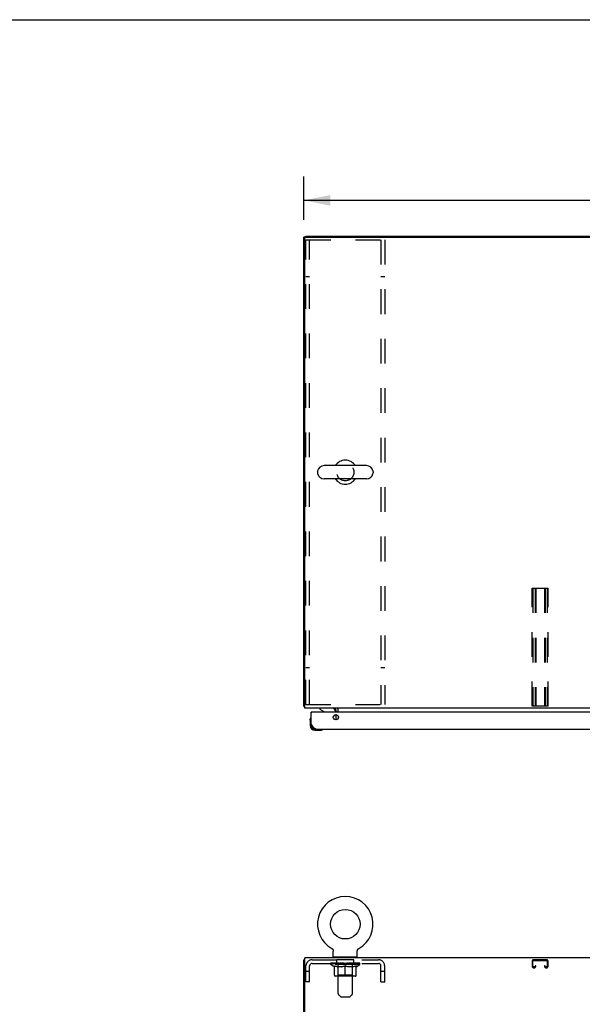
# Model space of a CAD drawing. Header units: inches. Extents: x 0 to 229, y 0 to 148.
# Tile 6 of 11: x 57 to 86, y 98 to 148. Entities that reach past the tile are written whole.
import ezdxf

# ---------------------------------------------------------------- set-up
doc = ezdxf.new("R2010")
doc.units = ezdxf.units.IN
doc.header["$LTSCALE"] = 12.573106
doc.header["$MEASUREMENT"] = 0
doc.linetypes.add('HIDDEN', pattern=[0.2, 0.1, -0.1])
doc.layers.get('0').update_dxf_attribs({"linetype": 'CONTINUOUS'})
for name, color, linetype in [('02___PRT_ALL_AXES', 7, 'CONTINUOUS'), ('3PC_BODY', 7, 'CONTINUOUS'), ('DEFAULT_2', 8, 'HIDDEN'), ('DIMENSIONS', 7, 'CONTINUOUS')]:
    doc.layers.add(name, color=color, linetype=linetype)
doc.styles.get("Standard").update_dxf_attribs({"font": 'arial.ttf'})
doc.dimstyles.new('DIMSTYLE_2', dxfattribs={"dimtxt": 1.008538, "dimasz": 1.344717, "dimexe": 0.09, "dimexo": 0.07, "dimgap": 0.0375, "dimtad": 0, "dimtih": 1, "dimtoh": 1, "dimzin": 4, "dimdsep": 46, "dimtxsty": 'Standard', "dimblk": '_FILLED', "dimblk1": '_FILLED', "dimblk2": '_FILLED', "dimcen": 0.09, "dimazin": 1, "dimtfac": 1, "dimtdec": 3, "dimtofl": 0, "dimtmove": 0, "dimatfit": 3, "dimldrblk": '_FILLED', "dimfxl": 1, "dimtolj": 1, "dimtzin": 4, "dimarcsym": 0})
doc.dimstyles.new('DIMSTYLE_4', dxfattribs={"dimtxt": 1.14301, "dimasz": 1.344717, "dimexe": 0.09, "dimexo": 0.07, "dimgap": 0.0425, "dimtad": 0, "dimtih": 1, "dimtoh": 1, "dimzin": 4, "dimdsep": 46, "dimtxsty": 'Standard', "dimblk": '_FILLED', "dimblk1": '_FILLED', "dimblk2": '_FILLED', "dimcen": 0.09, "dimazin": 1, "dimtfac": 1, "dimtdec": 3, "dimtofl": 0, "dimtmove": 0, "dimatfit": 3, "dimldrblk": '_FILLED', "dimfxl": 1, "dimtolj": 1, "dimtzin": 4, "dimarcsym": 0})

# ---------------------------------------------------------------- blocks, each defined once
blk = doc.blocks.new('_FILLED')
at = {"color": 0, "linetype": 'ByBlock'}
blk.add_solid([(0, 0), (-1, 0.2), (-1, -0.2)], dxfattribs=at)
blk = doc.blocks.new('*D9')
at = {"layer": '3PC_BODY', "color": 2, "linetype": 'Continuous'}
for p, q in [((71.584, 137.745), (71.584, 139.949)), ((107.584, 137.745), (107.584, 139.949)), ((71.584, 138.738), (87.016, 138.738)), ((107.584, 138.738), (92.153, 138.738))]:
    blk.add_line(p, q, dxfattribs=at)
at = {"layer": '3PC_BODY', "color": 2, "linetype": 'Continuous', "xscale": 1.3447171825, "yscale": 1.3447171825, "zscale": 1.3447171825, "rotation": 180}
blk.add_blockref('_FILLED', (71.584, 138.738), dxfattribs=at)
at = {"layer": '3PC_BODY', "color": 2, "linetype": 'Continuous', "xscale": 1.3447171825, "yscale": 1.3447171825, "zscale": 1.3447171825}
blk.add_blockref('_FILLED', (107.584, 138.738), dxfattribs=at)
at = {"layer": '3PC_BODY', "color": 2, "linetype": 'Continuous', "insert": (89.584, 139.31), "char_height": 1.143, "width": 3.99416, "attachment_point": 2, "line_spacing_factor": 0.9}
blk.add_mtext('36.00', dxfattribs=at)
blk = doc.blocks.new('*D14')
at = {"layer": 'DIMENSIONS', "color": 2, "linetype": 'Continuous'}
for p, q in [((90.85, 97.49), (90.85, 101.757)), ((90.85, 101.757), (92.026, 101.757)), ((90.85, 96.365), (90.85, 93.675))]:
    blk.add_line(p, q, dxfattribs=at)
at = {"layer": 'DIMENSIONS', "color": 2, "linetype": 'Continuous', "xscale": 1.3447171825, "yscale": 1.3447171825, "zscale": 1.3447171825}
for p, rotation in [((90.85, 97.49), 270), ((90.85, 96.365), 90)]:
    blk.add_blockref('_FILLED', p, dxfattribs=dict(at, rotation=rotation))
at = {"layer": 'DIMENSIONS', "color": 2, "linetype": 'Continuous', "insert": (92.531, 102.261), "char_height": 1.0085, "width": 2.74067, "attachment_point": 1, "line_spacing_factor": 0.9}
blk.add_mtext('1.13', dxfattribs=at)

msp = doc.modelspace()

# ---------------------------------------------------------------- linework, layer by layer
at = {"color": 7, "linetype": 'Continuous'}
for p, q in [((0, 147.919), (228.602, 147.919)), ((71.688, 136.866), (71.584, 136.866)), ((71.688, 136.866), (71.688, 136.918)), ((74.768, 125.252), (72.608, 125.252)), ((72.278, 124.956), (72.278, 124.88)), ((75.098, 124.956), (75.098, 124.88)), ((74.768, 124.584), (72.608, 124.584)), ((71.636, 113.022), (71.584, 113.022)), ((71.979, 112.714), (71.959, 112.714)), ((72.401, 112.918), (72.401, 112.879)), ((72.401, 112.879), (72.639, 112.741)), ((73.188, 112.714), (73.188, 112.761)), ((71.899, 112.319), (71.902, 112.357)), ((71.899, 112.319), (71.899, 112.063)), ((71.946, 112.455), (71.944, 112.448)), ((73.078, 112.487), (73.159, 112.568)), ((71.959, 112.106), (71.959, 112.063)), ((72.162, 111.8), (72.419, 111.8)), ((72.456, 111.803), (72.419, 111.8)), ((72.547, 111.845), (72.551, 111.846)), ((72.551, 111.846), (72.552, 111.846)), ((72.998, 100.712), (72.998, 100.712)), ((72.998, 100.712), (73.003, 100.709)), ((72.999, 100.712), (73, 100.711)), ((73.003, 100.709), (73.008, 100.706)), ((73.008, 100.706), (73.013, 100.702)), ((73.013, 100.702), (73.018, 100.699)), ((73.018, 100.699), (73.023, 100.695)), ((73.022, 100.695), (73.027, 100.691)), ((73.027, 100.691), (73.031, 100.687)), ((73.031, 100.687), (73.036, 100.683)), ((73.035, 100.683), (73.04, 100.678)), ((73.039, 100.678), (73.043, 100.674)), ((73.043, 100.674), (73.047, 100.669)), ((73.05, 100.664), (73.054, 100.659)), ((73.054, 100.659), (73.057, 100.654)), ((73.057, 100.654), (73.06, 100.649)), ((73.06, 100.649), (73.063, 100.644)), ((73.062, 100.644), (73.065, 100.638)), ((73.065, 100.638), (73.067, 100.633)), ((73.067, 100.633), (73.069, 100.627)), ((73.069, 100.627), (73.071, 100.621)), ((73.071, 100.621), (73.073, 100.616)), ((73.073, 100.616), (73.074, 100.61)), ((73.074, 100.61), (73.076, 100.604)), ((73.076, 100.604), (73.077, 100.598)), ((73.077, 100.598), (73.077, 100.592)), ((74.299, 100.592), (74.3, 100.598)), ((74.3, 100.598), (74.301, 100.604)), ((74.301, 100.604), (74.302, 100.61)), ((74.302, 100.61), (74.304, 100.616)), ((74.304, 100.616), (74.305, 100.621)), ((74.305, 100.621), (74.307, 100.627)), ((74.307, 100.627), (74.309, 100.633)), ((74.309, 100.633), (74.311, 100.638)), ((74.311, 100.638), (74.314, 100.644)), ((74.314, 100.644), (74.317, 100.649)), ((74.317, 100.649), (74.32, 100.654)), ((74.319, 100.654), (74.323, 100.659)), ((74.323, 100.659), (74.326, 100.664)), ((74.326, 100.664), (74.329, 100.669)), ((74.329, 100.669), (74.333, 100.674)), ((74.333, 100.674), (74.337, 100.678)), ((74.337, 100.678), (74.341, 100.683)), ((74.341, 100.683), (74.345, 100.687)), ((74.345, 100.687), (74.35, 100.691)), ((74.349, 100.691), (74.354, 100.695)), ((74.354, 100.695), (74.359, 100.699)), ((74.358, 100.699), (74.363, 100.702)), ((74.363, 100.702), (74.368, 100.706)), ((74.368, 100.706), (74.373, 100.709)), ((74.368, 100.706), (74.37, 100.707)), ((74.373, 100.709), (74.378, 100.712)), ((74.376, 100.711), (74.377, 100.712)), ((74.378, 100.712), (74.378, 100.712)), ((74.378, 100.712), (74.378, 100.712)), ((71.636, 100.136), (71.584, 100.136)), ((73.077, 100.592), (73.078, 100.586)), ((73.078, 100.58), (73.078, 100.575)), ((73.078, 100.29), (73.078, 100.575)), ((73.093, 100.27), (73.093, 100.24)), ((74.283, 100.27), (73.093, 100.27)), ((74.283, 100.27), (74.283, 100.24)), ((74.298, 100.58), (74.299, 100.586)), ((74.298, 100.58), (74.299, 100.586)), ((74.298, 100.575), (74.298, 100.58)), ((74.298, 100.29), (74.298, 100.575)), ((74.299, 100.586), (74.299, 100.592))]:
    msp.add_line(p, q, dxfattribs=at)
at = {"color": 3, "linetype": 'Continuous'}
for p, q in [((71.584, 113.022), (71.584, 136.866)), ((71.636, 112.918), (71.636, 136.806)), ((71.688, 136.918), (107.48, 136.918)), ((71.696, 136.866), (107.472, 136.866)), ((107.532, 112.918), (71.636, 112.918)), ((71.959, 112.106), (71.959, 112.714)), ((106.627, 112.714), (71.979, 112.714)), ((73.23, 112.714), (73.23, 112.775)), ((73.334, 112.714), (73.334, 112.918)), ((73.23, 112.333), (73.23, 112.595)), ((73.334, 112.509), (73.334, 112.419)), ((72.206, 111.86), (106.4, 111.86)), ((71.584, 10.344), (71.584, 100.136)), ((71.636, 97.059), (71.636, 100.24)), ((107.532, 100.24), (71.636, 100.24))]:
    msp.add_line(p, q, dxfattribs=at)
for points in [[(71.612, 113.008), (71.608, 113.009), (71.605, 113.009), (71.602, 113.01), (71.599, 113.011), (71.596, 113.012), (71.593, 113.012), (71.591, 113.013), (71.589, 113.014), (71.588, 113.016), (71.586, 113.017), (71.586, 113.018), (71.585, 113.019), (71.584, 113.02), (71.584, 113.022)], [(71.636, 113.002), (71.636, 113.002), (71.632, 113.003), (71.628, 113.004), (71.624, 113.005), (71.62, 113.006), (71.612, 113.008)], [(72.206, 111.86), (72.194, 111.861), (72.183, 111.862), (72.172, 111.866), (72.161, 111.87), (72.15, 111.876), (72.138, 111.882), (72.127, 111.89), (72.116, 111.899), (72.105, 111.909), (72.094, 111.92), (72.082, 111.932), (72.071, 111.945), (72.06, 111.959), (72.049, 111.973), (72.038, 111.988), (72.026, 112.004), (72.015, 112.02), (72.004, 112.037), (71.993, 112.054), (71.982, 112.071), (71.97, 112.089), (71.959, 112.106)]]:
    msp.add_lwpolyline(points, dxfattribs=at)
at = {"color": 7, "linetype": 'Continuous'}
for points in [[(72.552, 111.846), (72.554, 111.847), (72.554, 111.847)], [(73.047, 100.669), (73.051, 100.664), (73.054, 100.659)], [(73.078, 100.586), (73.078, 100.58), (73.078, 100.575)]]:
    msp.add_lwpolyline(points, dxfattribs=at)
at = {"color": 3, "linetype": 'Continuous'}
msp.add_circle((73.209, 112.464), 0.133, dxfattribs=at)
at = {"color": 7, "linetype": 'Continuous'}
msp.add_circle((73.688, 101.942), 0.75, dxfattribs=at)
at = {"color": 3, "linetype": 'Continuous'}
for centre, radius, start, end in [((71.696, 136.806), 0.06, 90, 180), ((71.979, 112.694), 0.02, 90, 180), ((73.088, 112.775), 0.142, 0, 90), ((72.206, 112.106), 0.246, 180, 270)]:
    msp.add_arc(centre, radius, start, end, dxfattribs=at)
at = {"color": 7, "linetype": 'Continuous'}
for centre, radius, start, end in [((72.608, 124.918), 0.334, 90, 167.5716), ((73.688, 124.918), 0.61, 33.2138, 146.7862), ((74.768, 124.918), 0.334, 12.4284, 90), ((72.435, 124.956), 0.157, 167.5716, 180), ((72.435, 124.88), 0.157, 180, 192.4284), ((72.608, 124.918), 0.334, 192.4284, 270), ((74.768, 124.918), 0.334, 270, 347.5716), ((74.941, 124.956), 0.157, 0, 12.4284), ((74.941, 124.88), 0.157, 347.5716, 360), ((73.688, 124.918), 0.61, 213.2138, 326.7862), ((72.589, 112.654), 0.1, 36.5468, 59.908), ((73.031, 112.761), 0.157, 0, 90), ((73.088, 112.775), 0.246, 0, 35.3316), ((72.149, 112.319), 0.25, 149.1101, 180), ((71.948, 112.44), 0.015, 96.3796, 149.1101), ((71.944, 112.44), 0.015, 0, 83.6204), ((73.088, 112.638), 0.1, 315, 332.9825), ((72.162, 112.063), 0.263, 180, 270), ((72.162, 112.063), 0.203, 180, 270), ((72.419, 112.05), 0.25, 270, 300.8899), ((72.539, 111.845), 0.015, 6.3796, 90), ((72.539, 111.848), 0.015, 300.8899, 353.6204), ((73.688, 101.942), 1.41, 299.2655, 240.7345), ((73.098, 100.29), 0.02, 180, 263.0769), ((74.278, 100.29), 0.02, 276.9231, 360)]:
    msp.add_arc(centre, radius, start, end, dxfattribs=at)
at = {"layer": '02___PRT_ALL_AXES', "color": 8, "linetype": 'HIDDEN'}
for p, q in [((73.251, 99.949), (73.251, 100.136)), ((74.126, 100.136), (73.251, 100.136)), ((74.126, 99.949), (74.126, 100.136)), ((74.126, 99.949), (73.251, 99.949))]:
    msp.add_line(p, q, dxfattribs=at)
msp.add_circle((73.688, 124.918), 0.438, dxfattribs=at)
at = {"layer": 'DEFAULT_2', "color": 8, "linetype": 'HIDDEN'}
for p, q in [((71.688, 113.105), (71.688, 136.73)), ((71.688, 136.73), (75.688, 136.73)), ((71.875, 113.105), (71.875, 136.73)), ((75.501, 136.73), (75.501, 113.105)), ((75.688, 136.73), (75.688, 113.105)), ((71.875, 134.855), (71.688, 134.855)), ((75.688, 134.855), (75.501, 134.855)), ((83.178, 113.022), (83.178, 119.022)), ((83.178, 119.022), (83.99, 119.022)), ((83.218, 119.022), (83.218, 113.022)), ((83.325, 119.022), (83.325, 113.022)), ((83.365, 119.022), (83.365, 113.022)), ((83.803, 119.022), (83.803, 113.022)), ((83.843, 119.022), (83.843, 113.022)), ((83.95, 119.022), (83.95, 113.022)), ((83.99, 113.022), (83.99, 119.022)), ((71.875, 114.98), (71.688, 114.98)), ((75.688, 114.98), (75.501, 114.98)), ((71.688, 113.105), (75.688, 113.105)), ((83.99, 113.022), (83.178, 113.022)), ((73.007, 100.707), (73.008, 100.706)), ((72.005, 100.136), (75.371, 100.136)), ((73.313, 100.27), (73.313, 100.24)), ((73.323, 98.424), (73.323, 100.24)), ((74.053, 98.424), (74.053, 100.24)), ((74.063, 100.27), (74.063, 100.24)), ((83.91, 100.136), (83.258, 100.136)), ((83.258, 100.096), (83.91, 100.096)), ((71.688, 99.011), (71.688, 99.819)), ((71.875, 99.011), (71.875, 99.819)), ((72.005, 99.949), (75.371, 99.949)), ((72.945, 99.901), (72.945, 99.956)), ((73.131, 99.771), (72.945, 99.901)), ((74.432, 99.901), (72.945, 99.901)), ((72.956, 99.948), (72.956, 99.956)), ((72.967, 99.944), (72.967, 99.948)), ((72.967, 99.944), (74.41, 99.944)), ((72.977, 99.944), (72.977, 99.948)), ((72.978, 99.944), (72.978, 99.948)), ((72.99, 99.948), (72.99, 99.956)), ((73.009, 99.944), (73.009, 99.948)), ((73.011, 99.944), (73.011, 99.948)), ((73.044, 99.948), (73.044, 99.956)), ((73.062, 99.944), (73.062, 99.948)), ((73.065, 99.944), (73.065, 99.948)), ((73.301, 99.948), (73.072, 99.948)), ((73.119, 99.948), (73.119, 99.956)), ((73.12, 99.944), (73.12, 99.948)), ((73.121, 99.944), (73.121, 99.948)), ((73.124, 99.944), (73.124, 99.948)), ((73.131, 99.771), (73.138, 99.771)), ((73.133, 99.944), (73.133, 99.948)), ((73.134, 99.944), (73.134, 99.948)), ((73.138, 99.944), (73.138, 99.948)), ((73.138, 99.346), (73.138, 99.826)), ((73.138, 99.826), (73.172, 99.812)), ((73.141, 99.944), (73.141, 99.949)), ((73.145, 99.944), (73.145, 99.948)), ((73.164, 99.944), (73.164, 99.948)), ((73.207, 99.801), (73.172, 99.812)), ((73.182, 99.944), (73.182, 99.948)), ((73.184, 99.944), (73.184, 99.951)), ((73.24, 99.791), (73.206, 99.801)), ((73.21, 99.948), (73.21, 99.956)), ((73.21, 99.944), (73.21, 99.948)), ((73.222, 99.944), (73.222, 99.948)), ((73.227, 99.944), (73.227, 99.948)), ((73.235, 99.944), (73.235, 99.948)), ((73.273, 99.782), (73.239, 99.791)), ((73.25, 99.944), (73.25, 99.953)), ((73.271, 99.944), (73.271, 99.948)), ((73.306, 99.776), (73.273, 99.782)), ((73.274, 99.944), (73.274, 99.948)), ((73.301, 99.944), (73.301, 99.948)), ((73.339, 99.771), (73.306, 99.776)), ((73.38, 99.948), (73.314, 99.948)), ((73.316, 99.948), (73.316, 99.956)), ((73.322, 99.349), (73.322, 99.898)), ((73.325, 99.944), (73.325, 99.948)), ((73.33, 99.944), (73.33, 99.948)), ((73.337, 99.944), (73.337, 99.954)), ((73.487, 99.771), (73.339, 99.771)), ((73.345, 99.944), (73.345, 99.948)), ((73.356, 99.944), (73.356, 99.948)), ((73.38, 99.944), (73.38, 99.948)), ((73.467, 99.948), (73.405, 99.948)), ((73.429, 99.944), (73.429, 99.948)), ((73.434, 99.948), (73.434, 99.956)), ((73.438, 99.944), (73.438, 99.948)), ((73.441, 99.944), (73.441, 99.955)), ((73.444, 99.944), (73.444, 99.948)), ((73.454, 99.944), (73.454, 99.948)), ((73.467, 99.944), (73.467, 99.948)), ((73.487, 99.771), (73.52, 99.776)), ((73.562, 99.948), (73.504, 99.948)), ((73.52, 99.944), (73.52, 99.948)), ((73.553, 99.782), (73.52, 99.776)), ((73.553, 99.948), (73.688, 99.956)), ((73.587, 99.791), (73.553, 99.782)), ((73.559, 99.948), (73.559, 99.956)), ((73.56, 99.956), (73.559, 99.956)), ((73.56, 99.948), (73.56, 99.956)), ((73.56, 99.944), (73.56, 99.948)), ((73.562, 99.944), (73.562, 99.948)), ((73.565, 99.944), (73.565, 99.948)), ((73.566, 99.944), (73.566, 99.948)), ((73.62, 99.801), (73.586, 99.791)), ((73.66, 99.948), (73.609, 99.948)), ((73.617, 99.944), (73.617, 99.948)), ((73.654, 99.812), (73.619, 99.801)), ((73.688, 99.826), (73.653, 99.812)), ((73.66, 99.944), (73.66, 99.948)), ((73.685, 99.948), (73.685, 99.948)), ((73.685, 99.944), (73.685, 99.948)), ((73.685, 99.944), (73.685, 99.948)), ((73.688, 99.948), (73.688, 99.956)), ((73.688, 99.303), (73.688, 99.826)), ((73.688, 99.826), (73.723, 99.812)), ((73.691, 99.944), (73.691, 99.948)), ((73.691, 99.944), (73.691, 99.948)), ((73.691, 99.948), (73.691, 99.948)), ((73.694, 99.948), (73.767, 99.948)), ((73.716, 99.944), (73.716, 99.948)), ((73.757, 99.801), (73.723, 99.812)), ((73.731, 99.948), (73.731, 99.953)), ((73.731, 99.953), (73.823, 99.948)), ((73.756, 99.948), (73.756, 99.952)), ((73.791, 99.791), (73.756, 99.801)), ((73.759, 99.944), (73.759, 99.948)), ((73.824, 99.782), (73.79, 99.791)), ((73.81, 99.944), (73.81, 99.948)), ((73.812, 99.944), (73.812, 99.948)), ((73.815, 99.944), (73.815, 99.948)), ((73.815, 99.948), (73.872, 99.948)), ((73.817, 99.948), (73.817, 99.956)), ((73.817, 99.948), (73.817, 99.956)), ((73.817, 99.956), (73.817, 99.956)), ((73.817, 99.944), (73.817, 99.948)), ((73.857, 99.776), (73.823, 99.782)), ((73.856, 99.944), (73.856, 99.948)), ((73.889, 99.771), (73.856, 99.776)), ((74.038, 99.771), (73.889, 99.771)), ((73.909, 99.944), (73.909, 99.948)), ((73.909, 99.948), (73.972, 99.948)), ((73.923, 99.944), (73.923, 99.948)), ((73.932, 99.944), (73.932, 99.948)), ((73.935, 99.944), (73.935, 99.955)), ((73.938, 99.944), (73.938, 99.948)), ((73.942, 99.948), (73.942, 99.956)), ((73.948, 99.944), (73.948, 99.948)), ((73.997, 99.944), (73.997, 99.948)), ((73.997, 99.948), (74.062, 99.948)), ((74.021, 99.944), (74.021, 99.948)), ((74.032, 99.944), (74.032, 99.948)), ((74.038, 99.771), (74.071, 99.776)), ((74.039, 99.944), (74.039, 99.954)), ((74.046, 99.944), (74.046, 99.948)), ((74.052, 99.944), (74.052, 99.948)), ((74.054, 99.349), (74.054, 99.898)), ((74.06, 99.948), (74.06, 99.956)), ((74.104, 99.782), (74.07, 99.776)), ((74.075, 99.944), (74.075, 99.948)), ((74.075, 99.948), (74.304, 99.948)), ((74.103, 99.944), (74.103, 99.948)), ((74.137, 99.791), (74.103, 99.782)), ((74.105, 99.944), (74.105, 99.948)), ((74.126, 99.944), (74.126, 99.953)), ((74.17, 99.801), (74.136, 99.791)), ((74.142, 99.944), (74.142, 99.948)), ((74.15, 99.944), (74.15, 99.948)), ((74.155, 99.944), (74.155, 99.948)), ((74.166, 99.948), (74.166, 99.956)), ((74.166, 99.944), (74.166, 99.948)), ((74.204, 99.812), (74.17, 99.801)), ((74.192, 99.944), (74.192, 99.951)), ((74.194, 99.944), (74.194, 99.948)), ((74.239, 99.826), (74.204, 99.812)), ((74.212, 99.944), (74.212, 99.948)), ((74.232, 99.944), (74.232, 99.948)), ((74.236, 99.944), (74.236, 99.949)), ((74.239, 99.944), (74.239, 99.948)), ((74.239, 99.346), (74.239, 99.826)), ((74.239, 99.771), (74.245, 99.771)), ((74.243, 99.944), (74.243, 99.948)), ((74.243, 99.944), (74.243, 99.948)), ((74.245, 99.771), (74.432, 99.901)), ((74.253, 99.944), (74.253, 99.948)), ((74.256, 99.944), (74.256, 99.948)), ((74.256, 99.944), (74.256, 99.948)), ((74.258, 99.948), (74.258, 99.956)), ((74.311, 99.944), (74.311, 99.948)), ((74.315, 99.944), (74.315, 99.948)), ((74.332, 99.948), (74.332, 99.956)), ((74.365, 99.944), (74.365, 99.948)), ((74.367, 99.944), (74.367, 99.948)), ((74.387, 99.948), (74.387, 99.956)), ((74.398, 99.944), (74.398, 99.948)), ((74.399, 99.944), (74.399, 99.948)), ((74.41, 99.944), (74.41, 99.948)), ((74.42, 99.948), (74.42, 99.956)), ((74.432, 99.901), (74.432, 99.956)), ((75.501, 99.011), (75.501, 99.819)), ((75.688, 99.011), (75.688, 99.819)), ((83.178, 100.056), (83.178, 99.81)), ((83.218, 99.81), (83.218, 100.056)), ((83.285, 99.77), (83.258, 99.77)), ((83.258, 99.73), (83.285, 99.73)), ((83.325, 99.823), (83.325, 99.81)), ((83.365, 99.823), (83.325, 99.823)), ((83.365, 99.81), (83.365, 99.823)), ((83.803, 99.823), (83.803, 99.81)), ((83.843, 99.823), (83.803, 99.823)), ((83.843, 99.81), (83.843, 99.823)), ((83.91, 99.77), (83.883, 99.77)), ((83.883, 99.73), (83.91, 99.73)), ((83.95, 100.056), (83.95, 99.81)), ((83.99, 99.81), (83.99, 100.056)), ((71.875, 99.541), (71.688, 99.541)), ((74.195, 99.303), (73.181, 99.303)), ((73.322, 99.349), (73.276, 99.303)), ((74.054, 99.349), (73.322, 99.349)), ((74.054, 99.349), (74.101, 99.303)), ((75.688, 99.541), (75.501, 99.541)), ((71.875, 99.011), (71.688, 99.011)), ((75.501, 99.011), (75.688, 99.011)), ((73.424, 98.282), (73.352, 98.353)), ((73.495, 98.253), (73.882, 98.253)), ((73.952, 98.282), (74.024, 98.353))]:
    msp.add_line(p, q, dxfattribs=at)
for centre, radius, start, end in [((72.005, 99.819), 0.317, 90, 180), ((73.098, 100.29), 0.02, 263.0769, 270), ((73.293, 100.24), 0.03, 0, 90), ((74.083, 100.24), 0.03, 90, 180), ((74.278, 100.29), 0.02, 270, 276.9231), ((75.371, 99.819), 0.317, 0, 90), ((83.258, 100.056), 0.08, 90, 180), ((83.258, 100.056), 0.04, 90, 180), ((83.91, 100.056), 0.08, 0, 90), ((83.91, 100.056), 0.04, 0, 90), ((72.005, 99.819), 0.13, 90, 180), ((73.276, 99.898), 0.0466, 0, 90), ((74.101, 99.898), 0.0466, 90, 180), ((75.371, 99.819), 0.13, 0, 90), ((83.258, 99.81), 0.08, 180, 270), ((83.258, 99.81), 0.04, 180, 270), ((83.285, 99.81), 0.08, 270, 360), ((83.285, 99.81), 0.04, 270, 360), ((83.883, 99.81), 0.08, 180, 270), ((83.883, 99.81), 0.04, 180, 270), ((83.91, 99.81), 0.08, 270, 360), ((83.91, 99.81), 0.04, 270, 360), ((73.181, 99.346), 0.0434, 180, 270), ((74.195, 99.346), 0.0434, 270, 360), ((73.423, 98.424), 0.1, 180, 225), ((73.495, 98.353), 0.1, 225, 270), ((73.882, 98.353), 0.1, 270, 315), ((73.953, 98.424), 0.1, 315, 360)]:
    msp.add_arc(centre, radius, start, end, dxfattribs=at)
for centre, major_axis, ratio, start_param, end_param in [((73.688, 99.956), (0.743, 0.008), 0.059247, 2.966439, 3.140971), ((72.921, 99.942), (0.232, 0), 0.060167, 0.426548, 1.470503), ((73.688, 99.956), (0.744, 0), 0.060167, 3.141593, 3.316126), ((72.921, 99.934), (0.232, 0.002), 0.059247, 1.374323, 1.469882), ((73.688, 99.956), (0.743, 0.015), 0.056515, 2.79136, 2.965893), ((72.893, 99.942), (0.232, 0.002), 0.059247, 0.251393, 1.295349), ((72.973, 99.942), (0.232, -0.002), 0.059247, 0.601702, 1.645657), ((73.688, 99.956), (0.743, -0.008), 0.059247, -2.966439, -2.791906), ((72.973, 99.934), (0.232, 0), 0.060167, 1.549477, 1.645036), ((72.893, 99.934), (0.232, 0.005), 0.056515, 1.199244, 1.294804), ((72.977, 99.937), (0.192, 0.002), 0.059247, 1.051627, 1.625044), ((72.954, 99.937), (0.192, 0.004), 0.056515, 0.876548, 1.449966), ((73.022, 99.937), (0.192, 0), 0.060167, 1.226781, 1.800198), ((73.688, 99.956), (0.743, 0.022), 0.052059, 2.616423, 2.790956), ((72.889, 99.942), (0.232, 0.005), 0.056515, 0.076315, 1.120271), ((73.047, 99.942), (0.232, -0.005), 0.056515, 0.77678, 1.820736), ((73.688, 99.956), (0.743, -0.015), 0.056515, -2.79136, -2.616827), ((73.047, 99.934), (0.232, -0.002), 0.059247, 1.724631, 1.82019), ((72.889, 99.934), (0.232, 0.007), 0.052059, 1.024308, 1.119867), ((72.953, 99.937), (0.192, 0.006), 0.052059, 0.701611, 1.275029), ((73.087, 99.937), (0.192, -0.002), 0.059247, 1.401935, 1.975352), ((73.688, 99.956), (0.743, 0.029), 0.046022, 2.441677, 2.61621), ((73.14, 99.942), (0.232, -0.007), 0.052059, 0.951717, 1.995673), ((72.909, 99.942), (0.232, 0.007), 0.052059, -0.098622, 0.945334), ((73.688, 99.956), (0.743, -0.022), 0.052059, -2.616423, -2.441891), ((73.14, 99.934), (0.232, -0.005), 0.056515, 1.899709, 1.995269), ((72.909, 99.934), (0.232, 0.009), 0.046022, 0.849561, 0.945121), ((72.975, 99.937), (0.192, 0.007), 0.046022, 0.526865, 1.100283), ((73.17, 99.937), (0.192, -0.004), 0.056515, 1.577013, 2.150431), ((73.688, 99.956), (0.743, 0.034), 0.038593, 2.267147, 2.44168), ((73.249, 99.942), (0.232, -0.009), 0.046022, 1.126463, 2.170419), ((72.953, 99.942), (0.232, 0.009), 0.046022, -0.273368, 0.770588), ((73.688, 99.956), (0.743, -0.029), 0.046022, -2.441677, -2.267144), ((73.249, 99.934), (0.232, -0.007), 0.052059, 2.074646, 2.170205), ((72.953, 99.934), (0.232, 0.011), 0.038593, 0.675031, 0.77059), ((73.018, 99.937), (0.192, 0.009), 0.038593, 0.352335, 0.925752), ((73.269, 99.937), (0.192, -0.006), 0.052059, 1.75195, 2.325367), ((73.688, 99.956), (0.743, 0.039), 0.030002, 2.09283, 2.267363), ((73.372, 99.942), (0.232, -0.011), 0.038593, 1.300994, 2.344949), ((73.019, 99.942), (0.232, 0.011), 0.038593, -0.447899, 0.596057), ((73.688, 99.956), (0.743, -0.034), 0.038593, -2.267147, -2.092614), ((73.372, 99.934), (0.232, -0.009), 0.046022, 2.249392, 2.344952), ((73.019, 99.934), (0.232, 0.012), 0.030002, 0.500714, 0.596274), ((73.082, 99.937), (0.192, 0.01), 0.030002, 0.178018, 0.751436), ((73.381, 99.937), (0.192, -0.007), 0.046022, 1.926696, 2.500114), ((73.105, 99.942), (0.232, 0.012), 0.030002, -0.622215, 0.421741), ((73.688, 99.956), (0.743, 0.042), 0.020513, 1.918702, 2.093235), ((73.505, 99.942), (0.232, -0.012), 0.030002, 1.47531, 2.519266), ((73.688, 99.956), (0.743, -0.039), 0.030002, -2.09283, -1.918297), ((73.505, 99.934), (0.232, -0.011), 0.038593, 2.423923, 2.519482), ((73.105, 99.934), (0.232, 0.013), 0.020513, 0.326586, 0.422146), ((73.164, 99.937), (0.192, 0.011), 0.020513, 0.00389, 0.577307), ((73.502, 99.937), (0.192, -0.009), 0.038593, 2.101227, 2.674644), ((73.209, 99.942), (0.232, 0.013), 0.020513, -0.796343, 0.247613), ((73.688, 99.956), (0.743, 0.044), 0.010411, 1.744712, 1.919245), ((73.643, 99.942), (0.232, -0.013), 0.020513, 1.649438, 2.693394), ((73.688, 99.956), (0.743, -0.042), 0.020513, -1.918702, -1.744169), ((73.643, 99.934), (0.232, -0.012), 0.030002, 2.598239, 2.693799), ((73.209, 99.934), (0.232, 0.014), 0.010411, 0.152596, 0.248156), ((73.262, 99.937), (0.192, 0.011), 0.010411, 6.113086, 6.686503), ((73.628, 99.937), (0.192, -0.01), 0.030002, 2.275543, 2.848961), ((73.328, 99.942), (0.232, 0.014), 0.010411, -0.970333, -0.000837), ((73.782, 99.942), (0.232, -0.014), 0.010411, 1.823428, 2.867384), ((73.688, 99.956), (0.743, -0.044), 0.010411, -1.744712, -1.56247), ((73.782, 99.934), (0.232, -0.013), 0.020513, 2.772368, 2.867927), ((73.757, 99.937), (0.192, -0.011), 0.020513, 2.449671, 3.023089), ((73.594, 99.942), (0.232, 0.014), 0.010411, 0.274209, 1.318165), ((73.493, 99.937), (0.192, 0.011), 0.010411, -0.000452, 0.517932), ((73.458, 99.934), (0.232, 0.014), 0.010411, 0.099676, 0.195236), ((73.688, 99.956), (0.743, 0.044), 0.010411, -1.571413, -1.39688), ((73.883, 99.937), (0.192, -0.011), 0.010411, 2.623661, 3.141974), ((73.919, 99.934), (0.232, -0.014), 0.010411, 2.734394, 2.946357), ((73.734, 99.942), (0.232, 0.013), 0.020513, 0.448199, 1.492154), ((73.619, 99.937), (0.192, 0.011), 0.020513, 0.118504, 0.691921), ((73.594, 99.934), (0.232, 0.013), 0.020513, 0.273666, 0.369225), ((73.688, 99.956), (0.743, 0.042), 0.020513, -1.397424, -1.222891), ((74.048, 99.942), (0.232, -0.014), 0.010411, -3.140756, -2.17126), ((73.688, 99.956), (0.743, -0.044), 0.010411, 1.222347, 1.39688), ((73.872, 99.942), (0.232, 0.012), 0.030002, 0.622327, 1.666283), ((73.748, 99.937), (0.192, 0.01), 0.030002, 0.292632, 0.86605), ((74.115, 99.937), (0.192, -0.011), 0.010411, 2.738275, 3.311692), ((74.167, 99.942), (0.232, -0.013), 0.020513, 2.89398, 3.937936), ((73.734, 99.934), (0.232, 0.012), 0.030002, 0.447794, 0.543354), ((74.167, 99.934), (0.232, -0.014), 0.010411, 2.893437, 2.988996), ((73.688, 99.956), (0.743, 0.039), 0.030002, -1.223295, -1.048762), ((73.688, 99.956), (0.743, -0.042), 0.020513, 1.048358, 1.222891), ((74.004, 99.942), (0.232, 0.011), 0.038593, 0.796643, 1.840599), ((73.875, 99.937), (0.192, 0.009), 0.038593, 0.466948, 1.040366), ((74.213, 99.937), (0.192, -0.011), 0.020513, 2.564285, 3.137703), ((74.271, 99.942), (0.232, -0.012), 0.030002, 2.719852, 3.763807), ((74.127, 99.942), (0.232, 0.009), 0.046022, 0.971174, 2.01513), ((73.872, 99.934), (0.232, 0.011), 0.038593, 0.62211, 0.71767), ((74.271, 99.934), (0.232, -0.013), 0.020513, 2.719447, 2.815007), ((73.688, 99.956), (0.743, 0.034), 0.038593, -1.048979, -0.874446), ((73.688, 99.956), (0.743, -0.039), 0.030002, 0.874229, 1.048762), ((73.996, 99.937), (0.192, 0.007), 0.046022, 0.641479, 1.214897), ((74.237, 99.942), (0.232, 0.007), 0.052059, 1.14592, 2.189876), ((74.295, 99.937), (0.192, -0.01), 0.030002, 2.390157, 2.963574), ((74.358, 99.942), (0.232, -0.011), 0.038593, 2.545535, 3.589491), ((74.107, 99.937), (0.192, 0.006), 0.052059, 0.816225, 1.389643), ((74.004, 99.934), (0.232, 0.009), 0.046022, 0.796641, 0.892201), ((74.358, 99.934), (0.232, -0.012), 0.030002, 2.545319, 2.640878), ((74.33, 99.942), (0.232, 0.005), 0.056515, 1.320857, 2.364813), ((73.688, 99.956), (0.743, 0.029), 0.046022, -0.874448, -0.699915), ((73.688, 99.956), (0.743, -0.034), 0.038593, 0.699913, 0.874446), ((74.424, 99.942), (0.232, -0.009), 0.046022, 2.371005, 3.41496), ((74.358, 99.937), (0.192, -0.009), 0.038593, 2.21584, 2.789258), ((74.206, 99.937), (0.192, 0.004), 0.056515, 0.991162, 1.564579), ((74.403, 99.942), (0.232, 0.002), 0.059247, 1.495935, 2.539891), ((74.468, 99.942), (0.232, -0.007), 0.052059, 2.196258, 3.240214), ((74.402, 99.937), (0.192, -0.007), 0.046022, 2.04131, 2.614727), ((74.127, 99.934), (0.232, 0.007), 0.052059, 0.971387, 1.066947), ((74.424, 99.934), (0.232, -0.011), 0.038593, 2.371002, 2.466562), ((74.455, 99.942), (0.232, 0), 0.060167, 1.671089, 2.715045), ((74.488, 99.942), (0.232, -0.005), 0.056515, 2.021322, 3.065278), ((74.29, 99.937), (0.192, 0.002), 0.059247, 1.16624, 1.739658), ((73.688, 99.956), (0.743, 0.022), 0.052059, -0.699702, -0.525169), ((73.688, 99.956), (0.743, -0.029), 0.046022, 0.525382, 0.699915), ((74.483, 99.942), (0.232, -0.002), 0.059247, 1.846243, 2.890199), ((74.423, 99.937), (0.192, -0.006), 0.052059, 1.866564, 2.439981), ((74.355, 99.937), (0.192, 0), 0.060167, 1.341394, 1.914812), ((74.422, 99.937), (0.192, -0.004), 0.056515, 1.691627, 2.265045), ((74.399, 99.937), (0.192, -0.002), 0.059247, 1.516549, 2.089966), ((74.237, 99.934), (0.232, 0.005), 0.056515, 1.146324, 1.241883), ((74.468, 99.934), (0.232, -0.009), 0.046022, 2.196472, 2.292031), ((73.688, 99.956), (0.743, 0.015), 0.056515, -0.524765, -0.350233), ((73.688, 99.956), (0.743, -0.022), 0.052059, 0.350636, 0.525169), ((74.33, 99.934), (0.232, 0.002), 0.059247, 1.321402, 1.416962), ((74.488, 99.934), (0.232, -0.007), 0.052059, 2.021726, 2.117285), ((73.688, 99.956), (0.743, 0.008), 0.059247, -0.349687, -0.175154), ((73.688, 99.956), (0.743, -0.015), 0.056515, 0.1757, 0.350233), ((74.403, 99.934), (0.232, 0), 0.060167, 1.496556, 1.592116), ((74.483, 99.934), (0.232, -0.005), 0.056515, 1.846789, 1.942348), ((74.455, 99.934), (0.232, -0.002), 0.059247, 1.67171, 1.76727), ((73.688, 99.956), (0.744, 0), 0.060167, -0.174533, 0), ((73.688, 99.956), (0.743, -0.008), 0.059247, 0.000621, 0.175154)]:
    msp.add_ellipse(centre, major_axis=major_axis, ratio=ratio, start_param=start_param, end_param=end_param, dxfattribs=at)

# ---------------------------------------------------------------- dimensions: what is measured, and where the dimension line sits
at = {"layer": '3PC_BODY', "color": 2, "linetype": 'Continuous'}
dim = msp.add_linear_dim(base=(107.584, 138.738), p1=(71.584, 140.019), p2=(107.584, 140.019), dimstyle='DIMSTYLE_4', dxfattribs=at)
dim.commit()
dim.dimension.update_dxf_attribs({"geometry": '*D9', "text_midpoint": (89.582, 138.732), "dimtype": 160})
at = {"layer": 'DIMENSIONS', "color": 2, "linetype": 'Continuous'}
dim = msp.add_linear_dim(base=(90.849718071, 97.489787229), p1=(103.021702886, 96.364787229), p2=(71.979202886, 97.489787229), angle=90, dimstyle='DIMSTYLE_2', dxfattribs=at)
dim.commit()
dim.dimension.update_dxf_attribs({"geometry": '*D14', "text_midpoint": (93.944631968, 101.751224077), "dimtype": 160})

doc.saveas('drawing.dxf')
